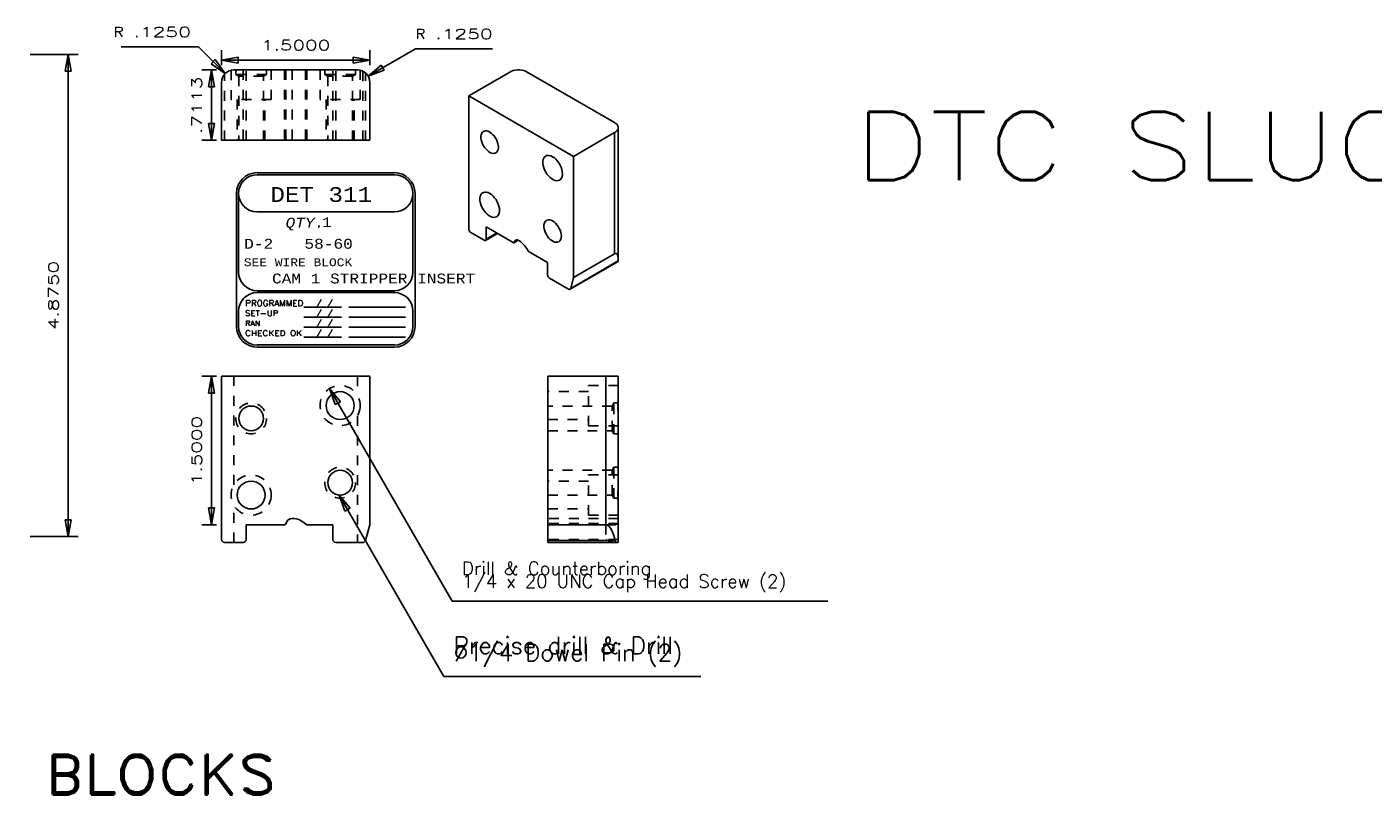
# Model space of a CAD drawing. Header units: inches. Extents: x 3 to 289, y 4 to 291.
# Tile 65 of 256: x 31 to 44, y 101 to 109. Entities that reach past the tile are written whole.
import ezdxf
from ezdxf.enums import TextEntityAlignment as Align

# ---------------------------------------------------------------- set-up
doc = ezdxf.new("R2010")
doc.units = ezdxf.units.IN
doc.header["$LTSCALE"] = 0.5
doc.header["$MEASUREMENT"] = 0
doc.linetypes.add('HIDDEN', pattern=[0.225, 0.15, -0.075])
for name, color, linetype in [('DBU', 7, 'Continuous'), ('MFB', 7, 'Continuous'), ('PLOTVIEW1', 7, 'Continuous'), ('STR_1', 7, 'Continuous')]:
    doc.layers.add(name, color=color, linetype=linetype)
doc.styles.add('VERO0-Simplex', font='simplex_.ttf')
doc.styles.add('VERO2-Courier New', font='cour.ttf')
doc.styles.add('VERO3-RomanS', font='romans__.ttf')
doc.styles.add('VERO4-Txt', font='txt_____.ttf')
doc.styles.add('VERO5-RomanD', font='romand__.ttf')
doc.styles.add('VERO8-Courier New', font='couri.ttf')

# ---------------------------------------------------------------- blocks, each defined once
blk = doc.blocks.new('ArrowheadClosed')
at = {"color": 0}
for p, q in [((0, 0), (-1, 0.176)), ((-1, 0.176), (-1, -0.176)), ((-1, -0.176), (0, 0))]:
    blk.add_line(p, q, dxfattribs=at)

msp = doc.modelspace()

# ---------------------------------------------------------------- linework, layer by layer
at = {"layer": 'MFB', "color": 56, "linetype": 'Continuous'}
for p, q in [((32.362, 108.903), (31.582, 108.903)), ((32.632, 108.632), (32.362, 108.903)), ((30.661, 108.827), (31.147, 108.827)), ((31.047, 103.952), (31.047, 108.827)), ((34.079, 108.607), (34.558, 108.883)), ((34.558, 108.883), (35.338, 108.883)), ((33.687, 105.448), (34.928, 103.298)), ((33.785, 104.372), (34.844, 102.537)), ((30.661, 103.952), (31.147, 103.952)), ((34.928, 103.298), (38.728, 103.298)), ((34.844, 102.537), (37.444, 102.537))]:
    msp.add_line(p, q, dxfattribs=at)
at = {"layer": 'PLOTVIEW1', "color": 7, "linetype": 'Continuous'}
for p, q in [((34.344, 107.63), (32.957, 107.63)), ((34.344, 107.609), (32.957, 107.609)), ((32.748, 107.422), (32.748, 106.076)), ((32.769, 107.422), (32.769, 106.625)), ((34.532, 106.625), (34.532, 107.422)), ((34.553, 106.076), (34.553, 107.422)), ((32.957, 107.234), (34.344, 107.234)), ((32.957, 106.437), (34.344, 106.437)), ((34.344, 106.418), (32.957, 106.418)), ((32.769, 106.231), (32.769, 106.076)), ((33.428, 106.272), (33.809, 106.272)), ((33.428, 106.171), (33.809, 106.171)), ((33.885, 106.272), (34.456, 106.272)), ((33.885, 106.171), (34.456, 106.171)), ((34.532, 106.076), (34.532, 106.231)), ((33.428, 106.069), (33.809, 106.069)), ((33.885, 106.069), (34.456, 106.069)), ((33.428, 105.968), (33.809, 105.968)), ((33.885, 105.968), (34.456, 105.968)), ((32.957, 105.889), (34.344, 105.889)), ((32.957, 105.868), (34.344, 105.868))]:
    msp.add_line(p, q, dxfattribs=at)
for centre, radius, start, end in [((32.957, 107.422), 0.209, 90, 180), ((32.957, 107.422), 0.188, 90, 180), ((32.957, 107.422), 0.188, 90, 270), ((34.344, 107.422), 0.209, 0, 90), ((34.344, 107.422), 0.188, 0, 90), ((34.344, 107.422), 0.188, 270, 90), ((32.957, 106.625), 0.188, 180, 270), ((34.344, 106.625), 0.188, 270, 0), ((32.957, 106.231), 0.188, 90, 180), ((34.344, 106.231), 0.188, 0, 90), ((32.957, 106.076), 0.209, 180, 270), ((32.957, 106.076), 0.188, 180, 270), ((34.344, 106.076), 0.188, 270, 0), ((34.344, 106.076), 0.209, 270, 0)]:
    msp.add_arc(centre, radius, start, end, dxfattribs=at)
at = {"layer": 'STR_1', "color": 56, "linetype": 'Continuous'}
for p, q in [((32.596, 108.719), (32.596, 108.869)), ((32.596, 108.769), (34.096, 108.769)), ((34.096, 108.719), (34.096, 108.869)), ((32.546, 108.669), (32.396, 108.669)), ((32.496, 107.958), (32.496, 108.669)), ((32.546, 107.958), (32.396, 107.958)), ((32.546, 105.572), (32.396, 105.572)), ((32.496, 104.072), (32.496, 105.572)), ((32.546, 104.072), (32.396, 104.072))]:
    msp.add_line(p, q, dxfattribs=at)
at = {"layer": 'STR_1', "color": 254, "linetype": 'HIDDEN'}
for p, q in [((32.626, 107.958), (32.626, 108.625)), ((32.693, 108.666), (32.693, 108.369)), ((32.74, 108.669), (32.74, 108.625)), ((33.052, 108.625), (32.74, 108.625)), ((32.74, 108.625), (32.771, 108.607)), ((32.815, 108.669), (32.815, 107.958)), ((32.845, 107.958), (32.845, 108.669)), ((33.021, 108.607), (33.052, 108.625)), ((33.052, 108.625), (33.052, 108.669)), ((33.099, 108.369), (33.099, 108.669)), ((33.233, 108.669), (33.233, 107.958)), ((33.248, 108.669), (33.248, 107.958)), ((33.311, 108.669), (33.311, 107.958)), ((33.447, 108.669), (33.447, 107.958)), ((33.458, 108.669), (33.458, 107.958)), ((33.593, 108.669), (33.593, 108.369)), ((33.64, 108.669), (33.64, 108.625)), ((33.952, 108.625), (33.64, 108.625)), ((33.64, 108.625), (33.671, 108.607)), ((33.722, 107.958), (33.722, 108.669)), ((33.752, 107.958), (33.752, 108.669)), ((33.921, 108.607), (33.952, 108.625)), ((33.952, 108.625), (33.952, 108.669)), ((33.999, 108.369), (33.999, 108.666)), ((34.025, 108.657), (34.025, 107.958)), ((34.053, 107.958), (34.053, 108.638)), ((33.021, 108.607), (32.771, 108.607)), ((32.771, 108.607), (32.771, 107.958)), ((33.021, 107.958), (33.021, 108.607)), ((33.921, 108.607), (33.671, 108.607)), ((33.671, 108.607), (33.671, 107.958)), ((33.921, 107.958), (33.921, 108.607)), ((33.099, 108.369), (32.693, 108.369)), ((32.755, 108.369), (32.755, 107.958)), ((33.036, 107.958), (33.036, 108.369)), ((33.999, 108.369), (33.593, 108.369)), ((33.655, 108.369), (33.655, 107.958)), ((33.936, 107.958), (33.936, 108.369)), ((32.721, 104.475), (32.721, 105.572)), ((33.971, 105.572), (33.971, 105.379)), ((36.308, 105.417), (35.896, 105.417)), ((36.308, 105.073), (36.308, 105.479)), ((36.608, 105.479), (36.308, 105.479)), ((33.999, 105.282), (33.999, 105.273)), ((36.545, 105.272), (35.896, 105.272)), ((36.563, 105.303), (36.545, 105.272)), ((36.545, 105.022), (36.545, 105.272)), ((36.563, 104.99), (36.563, 105.303)), ((36.608, 105.303), (36.563, 105.303)), ((33.971, 105.174), (33.971, 105.173)), ((33.971, 105.173), (33.971, 103.892)), ((35.896, 105.136), (36.308, 105.136)), ((35.896, 105.022), (36.545, 105.022)), ((36.308, 105.073), (36.608, 105.073)), ((36.545, 105.022), (36.563, 104.99)), ((36.563, 104.99), (36.608, 104.99)), ((36.545, 104.622), (35.896, 104.622)), ((36.308, 104.169), (36.308, 104.575)), ((36.608, 104.575), (36.308, 104.575)), ((36.563, 104.653), (36.545, 104.622)), ((36.545, 104.372), (36.545, 104.622)), ((36.563, 104.34), (36.563, 104.653)), ((36.608, 104.653), (36.563, 104.653)), ((36.308, 104.512), (35.896, 104.512)), ((36.605, 104.411), (36.606, 104.428)), ((36.605, 104.395), (36.605, 104.411)), ((36.606, 104.428), (36.607, 104.444)), ((36.607, 104.459), (36.608, 104.467)), ((36.607, 104.444), (36.607, 104.459)), ((36.608, 104.467), (36.608, 104.475)), ((32.721, 103.892), (32.721, 104.269)), ((35.896, 104.372), (36.545, 104.372)), ((36.545, 104.372), (36.563, 104.34)), ((36.563, 104.34), (36.608, 104.34)), ((36.604, 104.378), (36.605, 104.395)), ((36.604, 104.361), (36.604, 104.378)), ((36.605, 104.344), (36.604, 104.361)), ((36.605, 104.327), (36.605, 104.344)), ((36.606, 104.312), (36.605, 104.327)), ((36.607, 104.297), (36.606, 104.312)), ((36.607, 104.283), (36.607, 104.297)), ((36.608, 104.269), (36.607, 104.283)), ((35.896, 104.231), (36.308, 104.231)), ((36.608, 104.136), (35.896, 104.136)), ((36.608, 104.136), (35.896, 104.136)), ((36.308, 104.169), (36.608, 104.169)), ((36.608, 104.084), (35.896, 104.084)), ((36.608, 104.077), (35.896, 104.077)), ((36.483, 104.072), (36.608, 104.072)), ((36.483, 104.072), (36.483, 103.922)), ((36.608, 103.922), (35.896, 103.922)), ((36.492, 103.917), (36.483, 103.922)), ((36.483, 103.922), (36.483, 103.922)), ((36.502, 103.912), (36.492, 103.917)), ((36.511, 103.908), (36.502, 103.912)), ((36.52, 103.904), (36.511, 103.908)), ((36.528, 103.901), (36.52, 103.904)), ((36.536, 103.898), (36.528, 103.901)), ((36.544, 103.895), (36.536, 103.898)), ((36.549, 103.894), (36.544, 103.895)), ((36.554, 103.893), (36.549, 103.894)), ((36.559, 103.892), (36.554, 103.893)), ((36.564, 103.892), (36.559, 103.892))]:
    msp.add_line(p, q, dxfattribs=at)
at = {"layer": 'STR_1', "color": 9, "linetype": 'Continuous'}
for p, q in [((33.971, 108.669), (32.721, 108.669)), ((35.51, 108.648), (35.096, 108.409)), ((35.527, 108.656), (35.51, 108.648)), ((35.546, 108.663), (35.527, 108.656)), ((35.566, 108.667), (35.546, 108.663)), ((35.588, 108.669), (35.566, 108.667)), ((35.61, 108.669), (35.588, 108.669)), ((35.631, 108.667), (35.61, 108.669)), ((35.652, 108.663), (35.631, 108.667)), ((35.67, 108.656), (35.652, 108.663)), ((35.687, 108.648), (35.67, 108.656)), ((36.571, 108.138), (35.687, 108.648)), ((32.596, 108.544), (32.596, 107.958)), ((34.096, 107.958), (34.096, 108.544)), ((36.156, 107.796), (35.096, 108.409)), ((35.096, 107.062), (35.096, 108.409)), ((36.578, 108.133), (36.571, 108.138)), ((36.591, 108.123), (36.578, 108.133)), ((36.6, 108.112), (36.591, 108.123)), ((36.606, 108.099), (36.6, 108.112)), ((36.603, 108.068), (36.607, 108.081)), ((36.608, 108.087), (36.606, 108.099)), ((36.607, 108.081), (36.608, 108.087)), ((36.608, 106.751), (36.608, 108.087)), ((34.096, 107.958), (32.596, 107.958)), ((35.223, 108.015), (35.22, 107.999)), ((35.22, 107.999), (35.22, 107.981)), ((35.22, 107.981), (35.223, 107.962)), ((35.228, 108.029), (35.223, 108.015)), ((35.223, 107.962), (35.228, 107.942)), ((35.235, 108.04), (35.228, 108.029)), ((35.228, 107.942), (35.235, 107.923)), ((35.245, 108.048), (35.235, 108.04)), ((35.251, 108.05), (35.245, 108.048)), ((35.264, 108.053), (35.251, 108.05)), ((35.278, 108.053), (35.264, 108.053)), ((35.293, 108.049), (35.278, 108.053)), ((35.308, 108.041), (35.293, 108.049)), ((35.323, 108.031), (35.308, 108.041)), ((35.338, 108.018), (35.323, 108.031)), ((35.352, 108.002), (35.338, 108.018)), ((35.365, 107.985), (35.352, 108.002)), ((35.376, 107.966), (35.365, 107.985)), ((35.384, 107.946), (35.376, 107.966)), ((35.391, 107.926), (35.384, 107.946)), ((36.156, 107.796), (36.571, 108.036)), ((36.571, 108.036), (36.585, 108.045)), ((36.585, 108.045), (36.596, 108.056)), ((36.596, 108.056), (36.603, 108.068)), ((35.235, 107.923), (35.245, 107.903)), ((35.245, 107.903), (35.257, 107.885)), ((35.257, 107.885), (35.271, 107.868)), ((35.271, 107.868), (35.285, 107.854)), ((35.285, 107.854), (35.3, 107.842)), ((35.3, 107.842), (35.316, 107.833)), ((35.316, 107.833), (35.331, 107.828)), ((35.331, 107.828), (35.345, 107.825)), ((35.345, 107.825), (35.359, 107.827)), ((35.359, 107.827), (35.37, 107.831)), ((35.37, 107.831), (35.38, 107.839)), ((35.38, 107.839), (35.388, 107.85)), ((35.388, 107.85), (35.393, 107.864)), ((35.395, 107.907), (35.391, 107.926)), ((35.393, 107.864), (35.396, 107.88)), ((35.396, 107.888), (35.395, 107.907)), ((35.396, 107.88), (35.396, 107.888)), ((35.895, 107.806), (35.88, 107.803)), ((35.91, 107.805), (35.895, 107.806)), ((35.927, 107.801), (35.91, 107.805)), ((35.848, 107.763), (35.845, 107.745)), ((35.845, 107.745), (35.845, 107.725)), ((35.845, 107.725), (35.848, 107.703)), ((35.854, 107.778), (35.848, 107.763)), ((35.848, 107.703), (35.854, 107.681)), ((35.863, 107.791), (35.854, 107.778)), ((35.854, 107.681), (35.863, 107.659)), ((35.874, 107.799), (35.863, 107.791)), ((35.88, 107.803), (35.874, 107.799)), ((35.944, 107.792), (35.927, 107.801)), ((35.962, 107.781), (35.944, 107.792)), ((35.978, 107.766), (35.962, 107.781)), ((35.994, 107.748), (35.978, 107.766)), ((36.008, 107.729), (35.994, 107.748)), ((36.02, 107.707), (36.008, 107.729)), ((36.03, 107.685), (36.02, 107.707)), ((36.038, 107.663), (36.03, 107.685)), ((36.156, 107.796), (36.156, 106.572)), ((35.863, 107.659), (35.874, 107.637)), ((35.874, 107.637), (35.887, 107.617)), ((35.887, 107.617), (35.902, 107.598)), ((35.902, 107.598), (35.919, 107.582)), ((35.919, 107.582), (35.936, 107.568)), ((35.936, 107.568), (35.953, 107.558)), ((35.953, 107.558), (35.97, 107.552)), ((35.97, 107.552), (35.986, 107.549)), ((35.986, 107.549), (36.001, 107.551)), ((36.001, 107.551), (36.015, 107.556)), ((36.015, 107.556), (36.026, 107.565)), ((36.026, 107.565), (36.034, 107.577)), ((36.034, 107.577), (36.04, 107.592)), ((36.042, 107.641), (36.038, 107.663)), ((36.04, 107.592), (36.043, 107.61)), ((36.044, 107.62), (36.042, 107.641)), ((36.043, 107.61), (36.044, 107.62)), ((35.218, 107.407), (35.212, 107.392)), ((35.226, 107.419), (35.218, 107.407)), ((35.238, 107.428), (35.226, 107.419)), ((35.244, 107.431), (35.238, 107.428)), ((35.258, 107.435), (35.244, 107.431)), ((35.274, 107.434), (35.258, 107.435)), ((35.291, 107.43), (35.274, 107.434)), ((35.308, 107.421), (35.291, 107.43)), ((35.325, 107.41), (35.308, 107.421)), ((35.342, 107.395), (35.325, 107.41)), ((35.212, 107.392), (35.209, 107.374)), ((35.209, 107.374), (35.209, 107.354)), ((35.209, 107.354), (35.212, 107.332)), ((35.212, 107.332), (35.218, 107.31)), ((35.218, 107.31), (35.226, 107.288)), ((35.226, 107.288), (35.238, 107.266)), ((35.238, 107.266), (35.251, 107.245)), ((35.358, 107.377), (35.342, 107.395)), ((35.372, 107.358), (35.358, 107.377)), ((35.384, 107.336), (35.372, 107.358)), ((35.394, 107.314), (35.384, 107.336)), ((35.401, 107.292), (35.394, 107.314)), ((35.406, 107.27), (35.401, 107.292)), ((35.407, 107.249), (35.406, 107.27)), ((35.251, 107.245), (35.266, 107.227)), ((35.266, 107.227), (35.282, 107.211)), ((35.282, 107.211), (35.299, 107.197)), ((35.299, 107.197), (35.317, 107.187)), ((35.317, 107.187), (35.334, 107.181)), ((35.334, 107.181), (35.35, 107.178)), ((35.35, 107.178), (35.365, 107.18)), ((35.365, 107.18), (35.378, 107.185)), ((35.378, 107.185), (35.389, 107.194)), ((35.389, 107.194), (35.398, 107.206)), ((35.398, 107.206), (35.404, 107.221)), ((35.404, 107.221), (35.407, 107.239)), ((35.407, 107.239), (35.407, 107.249)), ((35.864, 107.131), (35.859, 107.117)), ((35.872, 107.142), (35.864, 107.131)), ((35.882, 107.149), (35.872, 107.142)), ((35.887, 107.152), (35.882, 107.149)), ((35.9, 107.155), (35.887, 107.152)), ((35.914, 107.155), (35.9, 107.155)), ((35.929, 107.151), (35.914, 107.155)), ((35.944, 107.143), (35.929, 107.151)), ((35.96, 107.133), (35.944, 107.143)), ((35.975, 107.12), (35.96, 107.133)), ((35.096, 107.062), (35.096, 107.057)), ((35.096, 107.057), (35.097, 107.053)), ((35.097, 107.053), (35.099, 107.048)), ((35.099, 107.048), (35.101, 107.043)), ((35.101, 107.043), (35.103, 107.038)), ((35.103, 107.038), (35.106, 107.034)), ((35.106, 107.034), (35.11, 107.031)), ((35.11, 107.031), (35.113, 107.027)), ((35.113, 107.027), (35.117, 107.025)), ((35.117, 107.025), (35.251, 106.948)), ((35.266, 106.946), (35.387, 107.016)), ((35.547, 106.924), (35.272, 107.082)), ((35.272, 107.082), (35.272, 106.96)), ((35.859, 107.117), (35.856, 107.101)), ((35.856, 107.101), (35.856, 107.083)), ((35.856, 107.083), (35.859, 107.064)), ((35.859, 107.064), (35.864, 107.044)), ((35.864, 107.044), (35.872, 107.024)), ((35.872, 107.024), (35.882, 107.005)), ((35.882, 107.005), (35.894, 106.987)), ((35.988, 107.104), (35.975, 107.12)), ((36.001, 107.087), (35.988, 107.104)), ((36.012, 107.068), (36.001, 107.087)), ((36.021, 107.048), (36.012, 107.068)), ((36.027, 107.028), (36.021, 107.048)), ((36.031, 107.009), (36.027, 107.028)), ((36.033, 106.99), (36.031, 107.009)), ((36.032, 106.981), (36.033, 106.99)), ((35.251, 106.948), (35.254, 106.946)), ((35.254, 106.946), (35.258, 106.945)), ((35.258, 106.945), (35.261, 106.945)), ((35.261, 106.945), (35.264, 106.946)), ((35.264, 106.946), (35.266, 106.946)), ((35.266, 106.946), (35.268, 106.948)), ((35.268, 106.948), (35.27, 106.951)), ((35.27, 106.951), (35.271, 106.954)), ((35.271, 106.954), (35.272, 106.958)), ((35.272, 106.958), (35.272, 106.96)), ((35.547, 106.924), (35.549, 106.923)), ((35.549, 106.923), (35.55, 106.922)), ((35.55, 106.922), (35.552, 106.922)), ((35.552, 106.922), (35.553, 106.923)), ((35.553, 106.923), (35.554, 106.923)), ((35.554, 106.923), (35.596, 106.947)), ((35.554, 106.923), (35.555, 106.924)), ((35.555, 106.924), (35.556, 106.925)), ((35.556, 106.925), (35.557, 106.927)), ((35.558, 106.932), (35.557, 106.928)), ((35.557, 106.927), (35.557, 106.928)), ((35.561, 106.939), (35.558, 106.932)), ((35.564, 106.944), (35.561, 106.939)), ((35.569, 106.948), (35.564, 106.944)), ((35.573, 106.95), (35.569, 106.948)), ((35.58, 106.951), (35.573, 106.95)), ((35.587, 106.951), (35.58, 106.951)), ((35.594, 106.948), (35.587, 106.951)), ((35.602, 106.944), (35.594, 106.948)), ((35.618, 106.934), (35.602, 106.944)), ((35.64, 106.916), (35.618, 106.934)), ((35.661, 106.893), (35.64, 106.916)), ((35.681, 106.868), (35.661, 106.893)), ((35.698, 106.84), (35.681, 106.868)), ((35.894, 106.987), (35.907, 106.97)), ((35.907, 106.97), (35.921, 106.956)), ((35.921, 106.956), (35.937, 106.944)), ((35.937, 106.944), (35.952, 106.935)), ((35.952, 106.935), (35.967, 106.929)), ((35.967, 106.929), (35.982, 106.927)), ((35.982, 106.927), (35.995, 106.928)), ((35.995, 106.928), (36.007, 106.933)), ((36.007, 106.933), (36.017, 106.941)), ((36.017, 106.941), (36.024, 106.952)), ((36.024, 106.952), (36.03, 106.966)), ((36.03, 106.966), (36.032, 106.981)), ((35.699, 106.839), (35.698, 106.84)), ((35.7, 106.837), (35.699, 106.839)), ((35.702, 106.835), (35.7, 106.837)), ((35.704, 106.833), (35.702, 106.835)), ((35.706, 106.832), (35.704, 106.833)), ((35.892, 106.724), (35.706, 106.832)), ((35.892, 106.724), (35.892, 106.602)), ((36.121, 106.452), (36.606, 106.733)), ((36.156, 106.572), (36.571, 106.811)), ((36.571, 106.811), (36.581, 106.815)), ((36.581, 106.815), (36.589, 106.814)), ((36.589, 106.814), (36.596, 106.808)), ((36.596, 106.808), (36.601, 106.8)), ((36.601, 106.8), (36.606, 106.776)), ((36.606, 106.776), (36.608, 106.751)), ((36.607, 106.733), (36.606, 106.733)), ((36.608, 106.751), (36.607, 106.738)), ((36.607, 106.738), (36.607, 106.737)), ((36.607, 106.737), (36.607, 106.736)), ((36.607, 106.736), (36.607, 106.735)), ((36.607, 106.735), (36.607, 106.734)), ((36.607, 106.734), (36.607, 106.734)), ((36.607, 106.734), (36.607, 106.733)), ((36.607, 106.733), (36.607, 106.733)), ((35.892, 106.602), (35.892, 106.598)), ((35.892, 106.598), (35.893, 106.593)), ((35.893, 106.593), (35.895, 106.588)), ((35.895, 106.588), (35.897, 106.583)), ((35.897, 106.583), (35.9, 106.579)), ((35.9, 106.579), (35.903, 106.575)), ((35.903, 106.575), (35.906, 106.571)), ((35.906, 106.571), (35.909, 106.568)), ((35.909, 106.568), (35.913, 106.565)), ((36.106, 106.454), (35.913, 106.565)), ((36.106, 106.454), (36.11, 106.452)), ((36.11, 106.452), (36.113, 106.451)), ((36.113, 106.451), (36.117, 106.451)), ((36.117, 106.451), (36.12, 106.452)), ((36.12, 106.452), (36.121, 106.452)), ((36.121, 106.452), (36.123, 106.454)), ((36.123, 106.454), (36.125, 106.457)), ((36.125, 106.457), (36.127, 106.46)), ((36.127, 106.46), (36.156, 106.572)), ((32.596, 103.922), (32.596, 105.572)), ((34.096, 105.572), (32.596, 105.572)), ((34.096, 105.572), (34.096, 104.072)), ((35.896, 105.572), (35.896, 104.072)), ((35.896, 105.572), (36.483, 105.572)), ((36.483, 105.572), (36.608, 105.572)), ((36.608, 105.572), (36.608, 105.379)), ((36.608, 105.379), (36.607, 105.365)), ((36.607, 105.365), (36.607, 105.351)), ((36.608, 105.173), (36.608, 105.379)), ((36.605, 105.304), (36.604, 105.287)), ((36.604, 105.287), (36.604, 105.27)), ((36.604, 105.27), (36.605, 105.253)), ((36.606, 105.336), (36.605, 105.32)), ((36.605, 105.32), (36.605, 105.304)), ((36.605, 105.253), (36.605, 105.237)), ((36.605, 105.237), (36.606, 105.221)), ((36.607, 105.351), (36.606, 105.336)), ((36.606, 105.221), (36.607, 105.205)), ((36.607, 105.205), (36.607, 105.189)), ((36.607, 105.189), (36.608, 105.181)), ((36.608, 105.181), (36.608, 105.173)), ((36.608, 105.173), (36.608, 103.892)), ((32.845, 104.072), (32.845, 103.922)), ((33.233, 104.072), (32.845, 104.072)), ((33.722, 104.072), (33.458, 104.072)), ((33.722, 104.072), (33.722, 103.922)), ((34.053, 103.914), (34.096, 104.072)), ((35.896, 104.072), (36.483, 104.072)), ((35.896, 103.914), (35.896, 104.072)), ((36.483, 104.072), (36.491, 104.071)), ((36.491, 104.071), (36.5, 104.067)), ((36.5, 104.067), (36.516, 104.055)), ((36.516, 104.055), (36.53, 104.036)), ((36.53, 104.036), (36.543, 104.013)), ((36.543, 104.013), (36.563, 103.963)), ((32.626, 103.892), (32.815, 103.892)), ((34.025, 103.892), (33.752, 103.892)), ((35.896, 103.892), (35.896, 103.914)), ((36.595, 103.892), (35.896, 103.892)), ((36.563, 103.963), (36.576, 103.914)), ((36.576, 103.914), (36.577, 103.912)), ((36.577, 103.912), (36.577, 103.91)), ((36.577, 103.91), (36.578, 103.909)), ((36.578, 103.909), (36.579, 103.907)), ((36.579, 103.907), (36.58, 103.905)), ((36.58, 103.905), (36.581, 103.903)), ((36.581, 103.903), (36.582, 103.902)), ((36.582, 103.902), (36.583, 103.9)), ((36.583, 103.9), (36.584, 103.899)), ((36.584, 103.899), (36.586, 103.897)), ((36.586, 103.897), (36.587, 103.896)), ((36.587, 103.896), (36.589, 103.894)), ((36.589, 103.894), (36.59, 103.893)), ((36.59, 103.893), (36.592, 103.893)), ((36.592, 103.893), (36.593, 103.892)), ((36.593, 103.892), (36.594, 103.892)), ((36.594, 103.892), (36.595, 103.892)), ((36.608, 103.892), (36.595, 103.892))]:
    msp.add_line(p, q, dxfattribs=at)
at = {"layer": 'STR_1', "color": 4, "linetype": 'Continuous'}
for p, q in [((36.571, 106.811), (36.571, 108.036)), ((35.272, 106.96), (35.378, 107.021)), ((35.593, 106.949), (35.557, 106.928)), ((36.127, 106.46), (36.607, 106.738)), ((36.483, 104.072), (36.483, 105.572)), ((35.896, 103.914), (36.576, 103.914))]:
    msp.add_line(p, q, dxfattribs=at)
at = {"layer": 'STR_1', "color": 254, "linetype": 'HIDDEN'}
for centre, radius in [((33.796, 105.276), 0.203), ((32.896, 105.147), 0.156), ((32.896, 104.372), 0.203), ((33.796, 104.497), 0.156)]:
    msp.add_circle(centre, radius, dxfattribs=at)
at = {"layer": 'STR_1', "color": 9, "linetype": 'Continuous'}
for centre, radius in [((33.796, 105.276), 0.141), ((32.896, 105.147), 0.125), ((33.796, 104.497), 0.125), ((32.896, 104.372), 0.141)]:
    msp.add_circle(centre, radius, dxfattribs=at)
for centre, radius, start, end in [((32.721, 108.544), 0.125, 90, 180), ((33.971, 108.544), 0.125, 0, 90), ((33.31, 104.074), 0.0623, 88.4781, 170.3257), ((33.311, 103.95), 0.186, 42.8702, 89.8219), ((33.233, 104.087), 0.015, 270, 350.3257), ((32.626, 103.922), 0.03, 180, 270), ((32.815, 103.922), 0.03, 270, 0), ((33.752, 103.922), 0.03, 180, 270), ((34.025, 103.922), 0.03, 270, 345)]:
    msp.add_arc(centre, radius, start, end, dxfattribs=at)
at = {"layer": 'STR_1', "color": 9, "linetype": 'Continuous', "extrusion": (0, 0, -1)}
msp.add_arc((-33.458, 104.087), 0.015, 270, 317.1298, dxfattribs=at)

# ---------------------------------------------------------------- block references
at = {"layer": 'MFB', "color": 56, "linetype": 'Continuous', "xscale": 0.170138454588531, "yscale": 0.170138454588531, "zscale": 0.170138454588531, "rotation": 90}
msp.add_blockref('ArrowheadClosed', (31.047, 108.827), dxfattribs=at)
at = {"layer": 'MFB', "color": 56, "linetype": 'Continuous', "extrusion": (0, 0, -1), "xscale": 0.170138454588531, "yscale": 0.170138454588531, "zscale": 0.170138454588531}
for p, rotation in [((-32.632, 108.632), 224.9999999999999), ((-34.079, 108.607), 329.9999999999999), ((-33.687, 105.448), 60.00000000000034), ((-33.785, 104.372), 60.00000000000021), ((-31.047, 103.952), 270)]:
    msp.add_blockref('ArrowheadClosed', p, dxfattribs=dict(at, rotation=rotation))
at = {"layer": 'STR_1', "color": 56, "linetype": 'Continuous', "extrusion": (0, 0, -1), "xscale": 0.170138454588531, "yscale": 0.170138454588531, "zscale": 0.170138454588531}
msp.add_blockref('ArrowheadClosed', (-32.596, 108.769), dxfattribs=at)
at = {"layer": 'STR_1', "color": 56, "linetype": 'Continuous', "xscale": 0.170138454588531, "yscale": 0.170138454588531, "zscale": 0.170138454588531}
msp.add_blockref('ArrowheadClosed', (34.096, 108.769), dxfattribs=at)
at = {"layer": 'STR_1', "color": 56, "linetype": 'Continuous', "xscale": 0.170138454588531, "yscale": 0.170138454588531, "zscale": 0.170138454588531, "rotation": 90}
for p in [(32.496, 108.669), (32.496, 105.572)]:
    msp.add_blockref('ArrowheadClosed', p, dxfattribs=at)
at = {"layer": 'STR_1', "color": 56, "linetype": 'Continuous', "extrusion": (0, 0, -1), "xscale": 0.170138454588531, "yscale": 0.170138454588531, "zscale": 0.170138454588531, "rotation": 270}
for p in [(-32.496, 107.958), (-32.496, 104.072)]:
    msp.add_blockref('ArrowheadClosed', p, dxfattribs=at)

# ---------------------------------------------------------------- texts
at = {"layer": 'DBU', "color": 7, "linetype": 'Continuous', "style": 'VERO5-RomanD', "width": 0.999843}
msp.add_text('STRIPPER WIRE BLOCKS', height=0.4, dxfattribs=at).set_placement((25.966, 101.346), (33.151, 101.346), align=Align.FIT)
at = {"layer": 'MFB', "color": 7, "linetype": 'Continuous', "style": 'VERO0-Simplex'}
for s, width, p, p2 in [('R', 1.016021, (31.507, 109.003), (31.607, 109.003)), ('.1250', 1.440535, (31.707, 109.003), (32.287, 109.003)), ('R', 1.016021, (34.558, 108.983), (34.658, 108.983)), ('.1250', 1.440535, (34.758, 108.983), (35.338, 108.983))]:
    msp.add_text(s, height=0.1, dxfattribs=dict(at, width=width)).set_placement(p, p2, align=Align.FIT)
at = {"layer": 'MFB', "color": 230, "linetype": 'Continuous', "style": 'VERO0-Simplex', "width": 1.358929}
msp.add_text('4.8750', height=0.1, rotation=90, dxfattribs=at).set_placement((30.947, 106.039), (30.947, 106.739), align=Align.FIT)
at = {"layer": 'MFB', "color": 7, "linetype": 'Continuous', "attachment_point": 1, "style": 'VERO0-Simplex'}
for s, insert, char_height, line_spacing_factor in [('Drill & Counterboring\\P1/4 x 20 UNC Cap Head Screw (2)', (35.028, 103.698), 0.13375, 0.5875), ('Precise drill & Drill\\P%%c1/4 Dowel Pin (2)', (34.944, 102.937), 0.17188, 0.25)]:
    msp.add_mtext(s, dxfattribs=dict(at, insert=insert, char_height=char_height, line_spacing_factor=line_spacing_factor))
at = {"layer": 'PLOTVIEW1', "color": 56, "linetype": 'Continuous', "style": 'VERO4-Txt', "width": 1.023587}
msp.add_text('DTC SLUG KEEPER GROOVES REQUIRED', height=0.69093, dxfattribs=at).set_placement((38.993, 107.555), (61.624, 107.555), align=Align.FIT)
at = {"layer": 'PLOTVIEW1', "color": 7, "linetype": 'Continuous'}
for s, height, style, width, p, p2 in [('DET 311', 0.15, 'VERO2-Courier New', 0.931388, (33.091, 107.335), (34.118, 107.335)), ('QTY.', 0.1, 'VERO8-Courier New', 0.931388, (33.244, 107.075), (33.636, 107.075)), ('1', 0.1, 'VERO2-Courier New', 0.931388, (33.612, 107.08), (33.71, 107.08)), ('D-2', 0.1, 'VERO2-Courier New', 0.931388, (32.825, 106.862), (33.119, 106.862)), ('58-60', 0.1, 'VERO2-Courier New', 0.931388, (33.435, 106.862), (33.924, 106.862)), ('SEE WIRE BLOCK', 0.08, 'VERO2-Courier New', 0.931388, (32.822, 106.685), (33.918, 106.685)), ('CAM 1 STRIPPER INSERT', 0.1, 'VERO2-Courier New', 0.931388, (33.107, 106.511), (35.161, 106.511)), ('PROGRAMMED', 0.0575, 'VERO3-RomanS', 1.000726, (32.836, 106.283), (33.423, 106.283)), ('/ /', 0.0563, 'VERO3-RomanS', 0.999632, (33.546, 106.281), (33.722, 106.281)), ('SET-UP', 0.0565, 'VERO3-RomanS', 1.000387, (32.834, 106.182), (33.171, 106.182)), ('/ /', 0.0563, 'VERO3-RomanS', 0.999632, (33.546, 106.18), (33.722, 106.18)), ('CHECKED OK', 0.0548, 'VERO3-RomanS', 1.000182, (32.834, 105.981), (33.411, 105.981)), ('RAN', 0.0516, 'VERO3-RomanS', 1.00058, (32.836, 106.083), (32.988, 106.083)), ('/ /', 0.0563, 'VERO3-RomanS', 0.999632, (33.546, 106.079), (33.722, 106.079)), ('/ /', 0.0563, 'VERO3-RomanS', 0.999632, (33.546, 105.978), (33.722, 105.978))]:
    msp.add_text(s, height=height, dxfattribs=dict(at, style=style, width=width)).set_placement(p, p2, align=Align.FIT)
at = {"layer": 'STR_1', "color": 230, "linetype": 'Continuous', "style": 'VERO0-Simplex', "width": 1.410379}
msp.add_text('1.5000', height=0.1, dxfattribs=at).set_placement((32.996, 108.869), (33.696, 108.869), align=Align.FIT)
at = {"layer": 'STR_1', "color": 230, "linetype": 'Continuous', "style": 'VERO0-Simplex'}
for s, width, p, p2 in [('.7113', 1.511058, (32.396, 108.023), (32.396, 108.603)), ('1.5000', 1.410379, (32.396, 104.472), (32.396, 105.172))]:
    msp.add_text(s, height=0.1, rotation=90, dxfattribs=dict(at, width=width)).set_placement(p, p2, align=Align.FIT)

doc.saveas('drawing.dxf')
